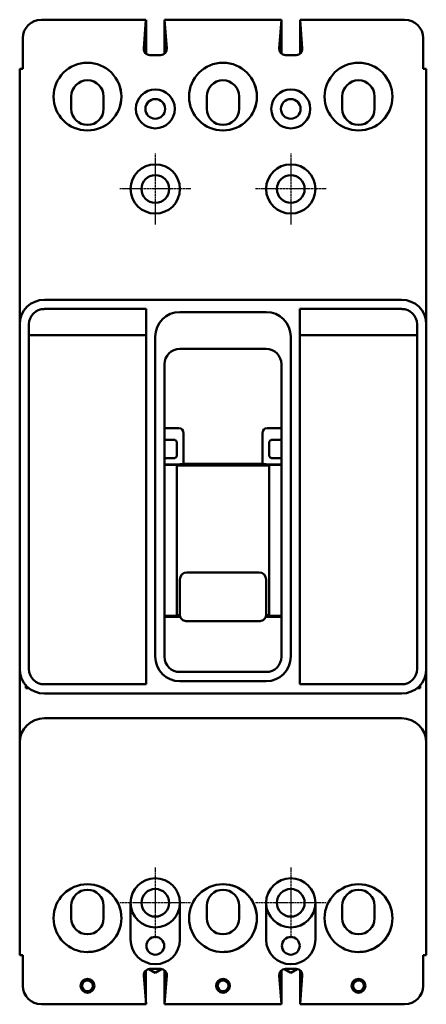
# Model space of a CAD drawing. Extents: x -17 to 87, y -234 to 20.
import ezdxf

# ---------------------------------------------------------------- set-up
doc = ezdxf.new("R2010")
doc.units = 0
doc.header["$LTSCALE"] = 1.75
doc.header["$MEASUREMENT"] = 0
doc.linetypes.add('CHAIN', pattern=[0.7087, 0.4724, -0.0591, 0.1181, -0.0591])
doc.layers.add('Center Mark (ANSI)', color=7, linetype='Continuous', lineweight=25)
doc.layers.add('Visible (ANSI)', color=7, linetype='Continuous', lineweight=50)

msp = doc.modelspace()

# ---------------------------------------------------------------- linework, layer by layer
at = {"layer": 'Center Mark (ANSI)', "linetype": 'CHAIN', "ltscale": 0.227983}
for p, q in [((17.49, -14.73), (17.49, -32.98)), ((52.41, -14.73), (52.41, -32.98)), ((26.61, -23.85), (8.36, -23.85)), ((61.54, -23.85), (43.29, -23.85)), ((17.48, -198.88), (17.48, -217.13)), ((52.4, -198.88), (52.4, -217.13)), ((26.6, -208), (8.35, -208)), ((61.53, -208), (43.28, -208))]:
    msp.add_line(p, q, dxfattribs=at)
at = {"layer": 'Visible (ANSI)'}
for p, q in [((15.07, 19.81), (-11.86, 19.81)), ((15.07, 19.81), (14.5, 12.39)), ((15.08, 19.81), (15.07, 19.81)), ((15.1, 11.02), (15.1, 19.81)), ((50.03, 19.81), (19.85, 19.81)), ((20.43, 12.39), (19.85, 19.81)), ((19.86, 11.05), (19.86, 19.65)), ((19.88, 11.06), (19.88, 19.49)), ((49.45, 12.39), (50.03, 19.81)), ((50.03, 11.04), (50.03, 19.81)), ((54.79, 19.81), (54.8, 19.81)), ((54.79, 11.03), (54.79, 19.81)), ((81.74, 19.81), (54.8, 19.81)), ((54.8, 19.81), (55.38, 12.39)), ((54.8, 11.04), (54.8, 19.81)), ((-16.64, 15.04), (-16.64, 7.11)), ((86.51, 15.04), (86.51, 7.11)), ((16.07, 10.69), (18.86, 10.69)), ((53.81, 10.69), (51.02, 10.69)), ((-17.45, 7.11), (-16.64, 7.11)), ((-17.45, -58.78), (-17.45, 7.11)), ((87.33, 7.11), (86.51, 7.11)), ((87.33, -58.78), (87.33, 7.11)), ((-4.17, 0), (-4.17, -3.18)), ((4.17, -3.18), (4.17, 0)), ((30.76, 0), (30.76, -3.18)), ((39.09, -3.18), (39.09, 0)), ((65.68, 0), (65.68, -3.18)), ((74.02, -3.18), (74.02, 0)), ((-11.1, -52.43), (80.98, -52.43)), ((15.1, -54.81), (-11.11, -54.81)), ((15.1, -151.64), (15.1, -54.81)), ((23.81, -55.6), (46.04, -55.6)), ((54.78, -54.81), (54.78, -151.64)), ((80.99, -54.81), (54.78, -54.81)), ((-17.45, -147.68), (-17.45, -58.78)), ((-15.07, -58.78), (-15.07, -147.68)), ((84.95, -147.68), (84.95, -58.78)), ((87.33, -58.78), (87.33, -147.68)), ((-15.07, -61.6), (15.1, -61.6)), ((17.46, -144.5), (17.46, -61.95)), ((52.39, -61.95), (52.39, -144.5)), ((54.78, -61.6), (84.95, -61.6)), ((46.06, -65.13), (23.81, -65.13)), ((19.85, -69.09), (19.85, -144.5)), ((50.03, -144.5), (50.03, -69.09)), ((23.59, -85.52), (19.85, -85.52)), ((50.03, -85.52), (46.28, -85.52)), ((21.85, -88.54), (19.85, -88.54)), ((22.24, -88.54), (21.85, -88.54)), ((24.77, -86.96), (24.77, -94.76)), ((45.11, -94.76), (45.11, -86.96)), ((47.64, -88.54), (48.03, -88.54)), ((50.03, -88.54), (48.03, -88.54)), ((23.03, -89.98), (23.03, -89.33)), ((23.03, -89.98), (23.03, -91.88)), ((46.85, -89.98), (46.85, -89.33)), ((46.85, -91.88), (46.85, -89.98)), ((21.85, -93.32), (19.85, -93.32)), ((22.24, -93.32), (21.85, -93.32)), ((23.03, -91.88), (23.03, -92.53)), ((46.85, -91.88), (46.85, -92.53)), ((47.64, -93.32), (48.03, -93.32)), ((48.03, -93.32), (50.03, -93.32)), ((19.85, -94.94), (22.78, -94.94)), ((19.85, -95), (23.03, -95)), ((23.03, -95), (23.03, -134)), ((23.03, -95.22), (46.85, -95.22)), ((24.7, -94.78), (24.77, -94.76)), ((24.77, -94.76), (45.11, -94.76)), ((45.18, -94.78), (45.11, -94.76)), ((46.85, -95), (50.03, -95)), ((46.85, -95), (46.85, -134)), ((50.03, -94.94), (47.09, -94.94)), ((25.6, -122.76), (44.27, -122.76)), ((23.83, -124.6), (23.83, -129.35)), ((46.05, -129.35), (46.05, -124.6)), ((23.83, -129.35), (23.83, -133.62)), ((46.05, -133.62), (46.05, -129.35)), ((19.85, -134), (23.03, -134)), ((23.92, -134.2), (19.85, -134.2)), ((23.03, -133.81), (23.84, -133.81)), ((50.03, -134.2), (45.95, -134.2)), ((46.04, -133.81), (46.85, -133.81)), ((46.85, -134), (50.03, -134)), ((25.6, -135.39), (44.27, -135.39)), ((23.81, -148.46), (46.06, -148.46)), ((-15.86, -151.88), (-15.86, -152.66)), ((-11.11, -151.64), (15.1, -151.64)), ((46.04, -150.85), (23.81, -150.85)), ((54.78, -151.64), (80.99, -151.64)), ((85.74, -152.66), (85.74, -151.88)), ((-17.45, -153.68), (-17.45, -160.72)), ((-15.03, -152.66), (-15.86, -152.66)), ((-11.1, -154.03), (80.98, -154.03)), ((85.74, -152.66), (84.91, -152.66)), ((87.33, -153.68), (87.33, -160.72)), ((-11.1, -160.38), (80.98, -160.38)), ((-17.45, -221.49), (-17.45, -166.73)), ((87.33, -166.73), (87.33, -221.49)), ((11.14, -208), (11.14, -217.5)), ((23.84, -217.5), (23.84, -208)), ((46.06, -208), (46.06, -217.5)), ((58.76, -217.5), (58.76, -208)), ((-4.17, -208.79), (-4.17, -211.96)), ((4.17, -211.96), (4.17, -208.79)), ((30.76, -208.79), (30.76, -211.96)), ((39.09, -211.96), (39.09, -208.79)), ((65.68, -208.79), (65.68, -211.96)), ((74.02, -211.96), (74.02, -208.79)), ((1.59, -220.56), (1.59, -220.56)), ((36.54, -220.55), (36.54, -220.55)), ((71.46, -220.55), (71.46, -220.55)), ((-17.45, -221.49), (-16.64, -221.49)), ((-16.64, -229.41), (-16.64, -221.49)), ((86.51, -229.41), (86.51, -221.49)), ((87.33, -221.49), (86.51, -221.49)), ((15.09, -234.03), (15.09, -225.43)), ((17.48, -226.04), (15.83, -225.09)), ((18.88, -225.07), (16.09, -225.07)), ((19.13, -225.09), (17.48, -226.04)), ((19.86, -234.19), (19.86, -225.41)), ((50.01, -234.03), (50.01, -225.43)), ((52.4, -226.04), (50.75, -225.09)), ((53.81, -225.07), (51.02, -225.07)), ((54.05, -225.09), (52.4, -226.04)), ((54.79, -234.19), (54.79, -225.41)), ((14.52, -226.77), (15.1, -234.19)), ((19.88, -234.19), (20.45, -226.77)), ((49.45, -226.77), (50.03, -234.19)), ((54.8, -234.19), (55.38, -226.77)), ((15.1, -234.19), (-11.86, -234.19)), ((19.88, -234.19), (19.86, -234.19)), ((50.03, -234.19), (19.88, -234.19)), ((54.8, -234.19), (54.79, -234.19)), ((81.74, -234.19), (54.8, -234.19))]:
    msp.add_line(p, q, dxfattribs=at)
for centre, radius in [((0.01, -0.03), 8.74), ((34.94, -0.03), 8.74), ((69.86, -0.03), 8.74), ((17.49, -3.2), 5.02), ((52.41, -3.2), 5.02), ((17.49, -3.2), 2.54), ((52.41, -3.2), 2.54), ((17.49, -23.85), 6.35), ((52.41, -23.85), 6.35), ((17.49, -23.85), 3.57), ((52.41, -23.85), 3.57), ((0.01, -211.96), 8.74), ((17.48, -208), 3.57), ((34.94, -211.96), 8.74), ((52.4, -208), 3.57), ((69.86, -211.96), 8.74), ((17.49, -219.1), 2.29), ((52.41, -219.1), 2.29), ((0.01, -229.41), 1.78), ((0.01, -229.41), 1.4), ((34.94, -229.41), 1.78), ((34.94, -229.41), 1.4), ((69.86, -229.41), 1.78), ((69.86, -229.41), 1.4)]:
    msp.add_circle(centre, radius, dxfattribs=at)
for centre, radius, start, end in [((-11.86, 15.04), 4.78, 90, 180), ((81.74, 15.04), 4.78, 0, 90), ((16.07, 12.27), 1.57, 175.5356, 270), ((18.86, 12.27), 1.57, 270, 4.4644), ((51.02, 12.27), 1.57, 175.5356, 270), ((53.81, 12.27), 1.57, 270, 4.4644), ((0, -0.03), 8.74, 270.0416, 89.9584), ((34.92, -0.03), 8.74, 270.0416, 89.9584), ((69.85, -0.03), 8.74, 270.0416, 89.9584), ((0, 0), 4.17, 0, 180), ((34.92, 0), 4.17, 0, 180), ((69.85, 0), 4.17, 0, 180), ((0, -3.18), 4.17, 180, 0), ((34.92, -3.18), 4.17, 180, 0), ((69.85, -3.18), 4.17, 180, 0), ((17.48, -23.85), 6.35, 270.0573, 89.9427), ((52.4, -23.85), 6.35, 270.0573, 89.9427), ((-11.1, -58.78), 6.35, 90, 180), ((80.98, -58.78), 6.35, 0, 90), ((-11.11, -58.78), 3.96, 90, 180), ((23.81, -61.95), 6.35, 90, 180), ((46.04, -61.95), 6.35, 0, 90), ((80.99, -58.78), 3.96, 0, 90), ((23.81, -69.09), 3.96, 90, 180), ((46.06, -69.09), 3.96, 0, 90), ((23.81, -144.5), 6.35, 180, 270), ((23.81, -144.5), 3.96, 180, 270), ((46.04, -144.5), 6.35, 270, 0), ((46.06, -144.5), 3.96, 270, 0), ((-11.1, -147.68), 6.35, 180, 270), ((-11.11, -147.68), 3.96, 180, 270), ((80.98, -147.68), 6.35, 270, 0), ((80.99, -147.68), 3.96, 270, 0), ((-11.1, -166.73), 6.35, 90, 180), ((80.98, -166.73), 6.35, 0, 90), ((17.49, -208), 6.35, 0, 180), ((17.48, -208), 6.35, 270.0573, 89.9427), ((52.41, -208), 6.35, 0, 180), ((52.4, -208), 6.35, 270.0573, 89.9427), ((0, -208.79), 4.17, 0, 180), ((0, -211.96), 8.74, 280.468, 89.9167), ((34.92, -208.79), 4.17, 0, 180), ((34.92, -211.96), 8.74, 280.6374, 89.9167), ((69.85, -208.79), 4.17, 0, 180), ((69.85, -211.96), 8.74, 280.6374, 89.9167), ((17.49, -208), 6.35, 180, 0), ((52.41, -208), 6.35, 180, 0), ((0, -211.96), 4.17, 180, 0), ((34.92, -211.96), 4.17, 180, 0), ((69.85, -211.96), 4.17, 180, 0), ((17.49, -217.5), 6.35, 180, 0), ((52.41, -217.5), 6.35, 180, 0), ((0, -211.96), 8.74, 270.0416, 280.468), ((34.92, -211.96), 8.74, 270.0416, 280.6374), ((69.85, -211.96), 8.74, 270.0416, 280.6374), ((16.09, -226.64), 1.57, 90, 184.4644), ((18.88, -226.64), 1.57, 355.5356, 90), ((51.02, -226.64), 1.57, 90, 184.4644), ((53.81, -226.64), 1.57, 355.5356, 90), ((-11.86, -229.41), 4.78, 180, 270), ((81.74, -229.41), 4.78, 270, 0)]:
    msp.add_arc(centre, radius, start, end, dxfattribs=at)
for centre, major_axis, ratio, start_param, end_param in [((22.95, -87.75), (1.2, 2.08), 0.654654, 5.435123, 6.644552), ((46.92, -87.75), (-1.2, 2.08), 0.654654, 5.921818, 7.131247), ((23.28, -94.69), (1.77, 0.07), 0.131496, 4.420047, 5.629477), ((46.59, -94.69), (-1.77, 0.07), 0.131496, 0.653709, 1.863138), ((25.6, -124.6), (0, 1.84), 0.965926, 0, 1.570796), ((44.27, -124.6), (0, 1.84), 0.965926, 4.712389, 6.283185)]:
    msp.add_ellipse(centre, major_axis=major_axis, ratio=ratio, start_param=start_param, end_param=end_param, dxfattribs=at)
for points, knots in [([(23.03, -89.33), (23.03, -89.26), (23.02, -89.19), (22.97, -89.03), (22.93, -88.94), (22.8, -88.77), (22.72, -88.7), (22.56, -88.61), (22.46, -88.57), (22.33, -88.55), (22.28, -88.54), (22.24, -88.54)], [0.0462999, 0.0462999, 0.0462999, 0.0462999, 0.0670003, 0.0670003, 0.0968668, 0.0968668, 0.1267332, 0.1267332, 0.1531714, 0.1531714, 0.1664701, 0.1664701, 0.1664701, 0.1664701]), ([(46.85, -89.33), (46.85, -89.3), (46.85, -89.28), (46.86, -89.19), (46.88, -89.13), (46.93, -88.99), (46.97, -88.9), (47.09, -88.76), (47.17, -88.69), (47.32, -88.61), (47.41, -88.57), (47.55, -88.55), (47.59, -88.54), (47.64, -88.54)], [-0.2115265, -0.2115265, -0.2115265, -0.2115265, -0.2030238, -0.2030238, -0.1846615, -0.1846615, -0.1579351, -0.1579351, -0.1312088, -0.1312088, -0.1042137, -0.1042137, -0.0912279, -0.0912279, -0.0912279, -0.0912279]), ([(22.24, -93.32), (22.28, -93.32), (22.33, -93.32), (22.46, -93.29), (22.56, -93.26), (22.72, -93.17), (22.8, -93.1), (22.92, -92.93), (22.97, -92.83), (23.02, -92.67), (23.03, -92.6), (23.03, -92.53)], [-0.1664748, -0.1664748, -0.1664748, -0.1664748, -0.1531762, -0.1531762, -0.126738, -0.126738, -0.0970912, -0.0970912, -0.0674444, -0.0674444, -0.0463193, -0.0463193, -0.0463193, -0.0463193]), ([(47.64, -93.32), (47.59, -93.32), (47.55, -93.32), (47.41, -93.29), (47.32, -93.26), (47.17, -93.17), (47.09, -93.11), (46.97, -92.96), (46.93, -92.88), (46.88, -92.74), (46.86, -92.68), (46.85, -92.59), (46.85, -92.56), (46.85, -92.53)], [-0.4753479, -0.4753479, -0.4753479, -0.4753479, -0.4623621, -0.4623621, -0.4353671, -0.4353671, -0.4086407, -0.4086407, -0.3819144, -0.3819144, -0.363552, -0.363552, -0.3550494, -0.3550494, -0.3550494, -0.3550494]), ([(25.6, -135.39), (25.42, -135.39), (25.24, -135.36), (24.89, -135.25), (24.72, -135.16), (24.41, -134.94), (24.27, -134.8), (24.05, -134.49), (23.96, -134.32), (23.85, -133.98), (23.83, -133.8), (23.83, -133.62)], [0, 0, 0, 0, 0.0541218, 0.0541218, 0.1098788, 0.1098788, 0.1686249, 0.1686249, 0.2241056, 0.2241056, 0.2775157, 0.2775157, 0.2775157, 0.2775157]), ([(46.05, -133.62), (46.05, -133.8), (46.02, -133.98), (45.91, -134.32), (45.83, -134.49), (45.61, -134.8), (45.47, -134.94), (45.16, -135.16), (44.99, -135.25), (44.64, -135.36), (44.45, -135.39), (44.27, -135.39)], [0, 0, 0, 0, 0.0535884, 0.0535884, 0.1088459, 0.1088459, 0.1673002, 0.1673002, 0.2228299, 0.2228299, 0.2775164, 0.2775164, 0.2775164, 0.2775164]), ([(-17.45, -147.68), (-17.45, -148.22), (-17.45, -148.83), (-17.45, -150.06), (-17.45, -150.69), (-17.45, -151.66), (-17.45, -152.06), (-17.45, -152.88), (-17.45, -153.29), (-17.45, -153.68)], [-2.0568667, -2.0568667, -2.0568667, -2.0568667, -1.8640731, -1.8640731, -1.6712796, -1.6712796, -1.5563748, -1.5563748, -1.4414699, -1.4414699, -1.4414699, -1.4414699]), ([(87.33, -147.68), (87.33, -148.22), (87.33, -148.83), (87.33, -150.06), (87.33, -150.69), (87.33, -151.66), (87.33, -152.06), (87.33, -152.88), (87.33, -153.29), (87.33, -153.68)], [0, 0, 0, 0, 0.1927936, 0.1927936, 0.3855871, 0.3855871, 0.5004919, 0.5004919, 0.6153968, 0.6153968, 0.6153968, 0.6153968]), ([(-17.45, -166.73), (-17.45, -166.18), (-17.45, -165.58), (-17.45, -164.34), (-17.45, -163.71), (-17.45, -162.74), (-17.45, -162.34), (-17.45, -161.52), (-17.45, -161.11), (-17.45, -160.72)], [0, 0, 0, 0, 0.1927936, 0.1927936, 0.3855871, 0.3855871, 0.5004919, 0.5004919, 0.6153968, 0.6153968, 0.6153968, 0.6153968]), ([(87.33, -166.73), (87.33, -166.18), (87.33, -165.58), (87.33, -164.34), (87.33, -163.71), (87.33, -162.74), (87.33, -162.34), (87.33, -161.52), (87.33, -161.11), (87.33, -160.72)], [-2.0568667, -2.0568667, -2.0568667, -2.0568667, -1.8640731, -1.8640731, -1.6712796, -1.6712796, -1.5563748, -1.5563748, -1.4414699, -1.4414699, -1.4414699, -1.4414699])]:
    msp.add_open_spline(points, degree=3, knots=knots, dxfattribs=at)

doc.saveas('drawing.dxf')
